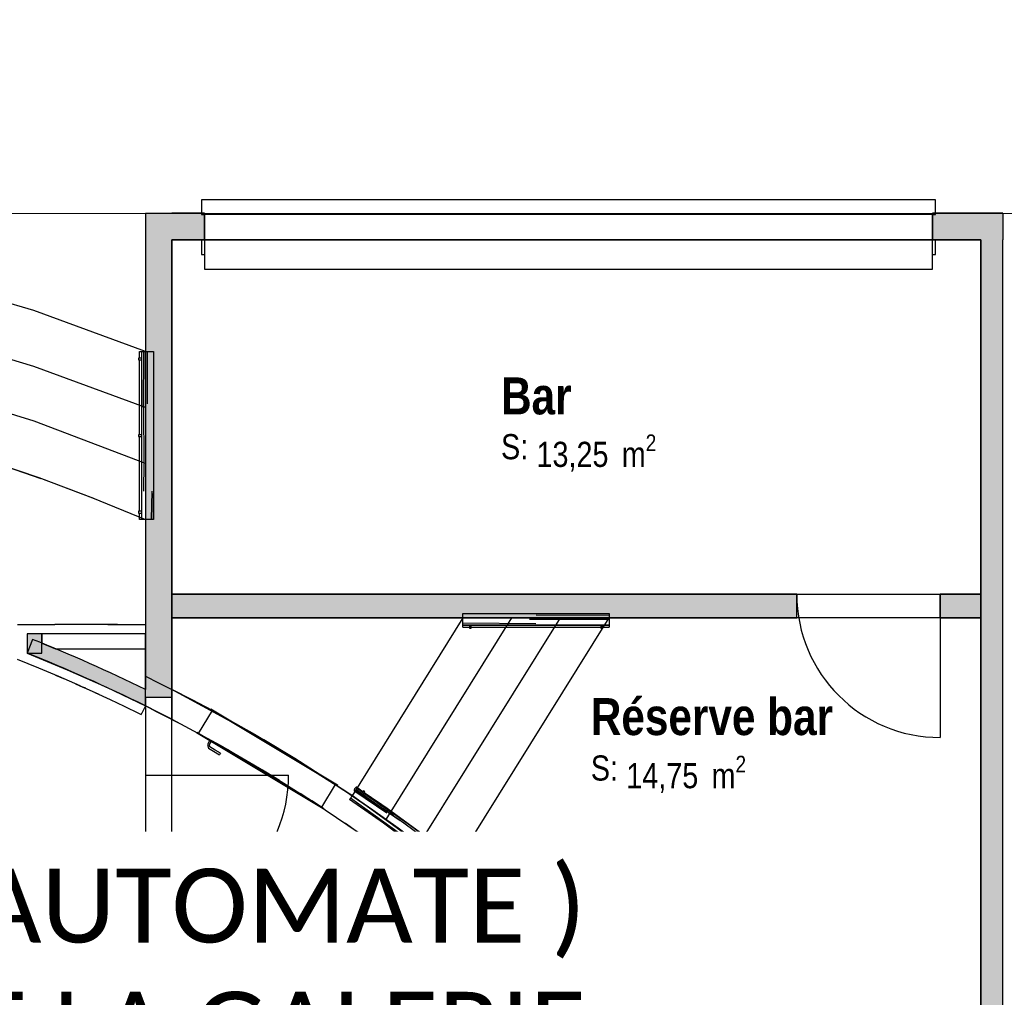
# Model space of a CAD drawing. Extents: x -24342 to 73038, y -9656 to 30949.
# Tile 31 of 170: x 2361 to 3028, y -2651 to -1989. Entities that reach past the tile are written whole.
import ezdxf
from ezdxf import colors
from ezdxf.entities.mleader import LeaderData, LeaderLine
from ezdxf.enums import TextEntityAlignment as Align
from ezdxf.math import Vec2, Vec3

# ---------------------------------------------------------------- set-up
doc = ezdxf.new("R2010")
doc.units = 0
doc.set_wipeout_variables(frame=1)
for name, pattern in [('21.0032_xref_rdc_02_pro$0$Points tirets', [670.277762, 352.777767, -176.388884, 0, -141.111112]), ('21.0032_xref_rdc_02_pro$0$Wipeout_Contour', [1000, 0, -1000]), ('ACAD_ISO12W100', [21, 12, -3, 0, -3, 0, -3])]:
    doc.linetypes.add(name, pattern=pattern)
for name, color, linetype in [('0_XREF', 250, 'Continuous'), ('21.0032_xref_rdc_02_pro$0$A-AREA-____-OTLN.Modèle IFC', 251, 'Continuous'), ('21.0032_xref_rdc_02_pro$0$A-DOOR-____-OTLN.Modèle IFC', 251, 'Continuous'), ('21.0032_xref_rdc_02_pro$0$A-FLOR-HRAL-OTLN.Modèle IFC', 251, 'Continuous'), ('21.0032_xref_rdc_02_pro$0$A-WALL-____-OTLN.Modèle IFC', 251, 'Continuous'), ('21.0032_xref_rdc_02_pro$0$Fenêtres ARCHICAD', 251, 'Continuous'), ('21.0032_xref_rdc_02_pro$0$Marques de Zone ARCHICAD', 251, 'Continuous'), ('21.0032_xref_rdc_02_pro$0$Portes ARCHICAD', 251, 'Continuous'), ('21.0032_xref_rdc_02_pro$0$S-STRS-____-OTLN.Modèle IFC', 251, 'Continuous'), ('2_INCENDIE', 30, 'Continuous')]:
    doc.layers.add(name, color=color, linetype=linetype)
doc.styles.add('21.0032_xref_rdc_02_pro$0$STYLE_GENERE_1', font='ARIALNB.TTF')
doc.styles.add('21.0032_xref_rdc_02_pro$0$STYLE_GENERE_2', font='ARIALN.TTF')
doc.styles.get("Standard").update_dxf_attribs({"font": 'calibri.ttf'})

# ---------------------------------------------------------------- blocks, each defined once
blk = doc.blocks.new('21.0032_xref_rdc_02_pro$0$Bar_BAR_24_1', base_point=(27377.5, -22580))
at = {"layer": '21.0032_xref_rdc_02_pro$0$Marques de Zone ARCHICAD', "insert": (27108, -22698.3), "char_height": 170, "attachment_point": 1, "style": '21.0032_xref_rdc_02_pro$0$STYLE_GENERE_2'}
blk.add_mtext('\\A1;\\pt0,100;13,25{\\H0.66x;\\S^  ;} m{\\H0.66x;\\S2^  ;}', dxfattribs=at)
at = {"layer": '21.0032_xref_rdc_02_pro$0$Marques de Zone ARCHICAD'}
for tag, height, style, p in [('DUMMY_849', 250, '21.0032_xref_rdc_02_pro$0$STYLE_GENERE_1', (27350.3, -22234.1)), ('ROOM_NAME', 250, '21.0032_xref_rdc_02_pro$0$STYLE_GENERE_1', (26868, -22312.3)), ('calculatedAreaCode', 170, '21.0032_xref_rdc_02_pro$0$STYLE_GENERE_2', (26868, -22696))]:
    blk.add_attdef(tag, text='', height=height, dxfattribs=dict(at, style=style)).set_placement(p, align=Align.TOP_LEFT)
blk = doc.blocks.new('21.0032_xref_rdc_02_pro$0$Réserve bar_BAR_25_1', base_point=(28301.7, -24755.4))
at = {"layer": '21.0032_xref_rdc_02_pro$0$Marques de Zone ARCHICAD', "insert": (27715.9, -24873.7), "char_height": 170, "attachment_point": 1, "style": '21.0032_xref_rdc_02_pro$0$STYLE_GENERE_2'}
blk.add_mtext('\\A1;\\pt0,100;14,75{\\H0.66x;\\S^  ;} m{\\H0.66x;\\S2^  ;}', dxfattribs=at)
at = {"layer": '21.0032_xref_rdc_02_pro$0$Marques de Zone ARCHICAD'}
for tag, height, style, p in [('DUMMY_849', 250, '21.0032_xref_rdc_02_pro$0$STYLE_GENERE_1', (29127.6, -24409.5)), ('ROOM_NAME', 250, '21.0032_xref_rdc_02_pro$0$STYLE_GENERE_1', (27475.9, -24483.4)), ('calculatedAreaCode', 170, '21.0032_xref_rdc_02_pro$0$STYLE_GENERE_2', (27475.9, -24871.4))]:
    blk.add_attdef(tag, text='', height=height, dxfattribs=dict(at, style=style)).set_placement(p, align=Align.TOP_LEFT)
blk = doc.blocks.new('21.0032_xref_rdc_02_pro$0$Percement_27_1')
at = {"linetype": '21.0032_xref_rdc_02_pro$0$Wipeout_Contour', "ltscale": 283154.208768}
blk.add_wipeout([(24460, -26500.1), (24640, -26500.1), (24640, -25975.1), (24640, -25005.1), (24640, -24480.1), (24460, -24480.1), (24460, -25005.1), (24460, -25975.1)], dxfattribs=at).dxf.layer = '21.0032_xref_rdc_02_pro$0$A-WALL-____-OTLN.Modèle IFC'
at = {"layer": '21.0032_xref_rdc_02_pro$0$A-WALL-____-OTLN.Modèle IFC', "linetype": '21.0032_xref_rdc_02_pro$0$Points tirets'}
blk.add_line((24260, -25490.1), (24840, -25490.1), dxfattribs=at)
at = {"layer": '21.0032_xref_rdc_02_pro$0$A-WALL-____-OTLN.Modèle IFC', "linetype": 'Continuous', "flags": 128}
for points in [[(24460, -24480.1), (24460, -25005.1)], [(24640, -24480.1), (24460, -24480.1)], [(24640, -25005.1), (24640, -24480.1)], [(24460, -25005.1), (24460, -25975.1)], [(24640, -25975.1), (24640, -25005.1)], [(24460, -25975.1), (24460, -26500.1)], [(24640, -26500.1), (24640, -25975.1)], [(24460, -26500.1), (24640, -26500.1)]]:
    blk.add_lwpolyline(points, dxfattribs=at)
blk = doc.blocks.new('21.0032_xref_rdc_02_pro$0$Mur_21_1', base_point=(23710, -24178.8))
at = {"layer": '21.0032_xref_rdc_02_pro$0$A-WALL-____-OTLN.Modèle IFC', "linetype": 'Continuous'}
blk.add_hatch(color=256, dxfattribs=at).paths.add_polyline_path([(23760, -24178.8), (23760, -24049.2), (23660, -24049.2), (23660, -24178.8)])
at = {"layer": '21.0032_xref_rdc_02_pro$0$A-WALL-____-OTLN.Modèle IFC', "linetype": 'Continuous', "flags": 128}
for points in [[(23760, -24049.2), (23660, -24049.2)], [(23660, -24049.2), (23660, -24178.8)], [(23760, -24178.8), (23760, -24049.2)], [(23660, -24178.8), (23760, -24178.8)]]:
    blk.add_lwpolyline(points, dxfattribs=at)
blk = doc.blocks.new('21.0032_xref_rdc_02_pro$0$Porte (Mur) 10[1]_1')
at = {"layer": '21.0032_xref_rdc_02_pro$0$Portes ARCHICAD', "linetype": 'Continuous'}
blk.add_line((24460, -25005.1), (25430, -25005.1), dxfattribs=at)
blk.add_arc((24460, -25005.1), 970, 270, 0, dxfattribs=at)
blk = doc.blocks.new('21.0032_xref_rdc_02_pro$0$Mur_22_1', base_point=(24550, -26500.1))
at = {"layer": '21.0032_xref_rdc_02_pro$0$A-WALL-____-OTLN.Modèle IFC', "linetype": 'Continuous'}
for points in [[(24460, -21200), (24640, -21380), (24640, -21200)], [(24460, -21380), (24640, -21380), (24460, -21200)], [(24460, -21380), (24460, -24480.1), (24640, -24480.1), (24640, -21380)]]:
    blk.add_hatch(color=256, dxfattribs=at).paths.add_polyline_path(points)
at = {"layer": '21.0032_xref_rdc_02_pro$0$A-WALL-____-OTLN.Modèle IFC', "linetype": 'Continuous', "flags": 128}
for points in [[(24460, -21200), (24640, -21200)], [(24460, -21200), (24460, -24424.4)], [(24640, -24480.1), (24640, -21380)]]:
    blk.add_lwpolyline(points, dxfattribs=at)
at = {"layer": '21.0032_xref_rdc_02_pro$0$Portes ARCHICAD', "linetype": 'Continuous'}
blk.add_blockref('21.0032_xref_rdc_02_pro$0$Porte (Mur) 10[1]_1', (0, 0), dxfattribs=at)
blk = doc.blocks.new('21.0032_xref_rdc_02_pro$0$Mur_23_1', base_point=(24550, -24524.9))
at = {"layer": '21.0032_xref_rdc_02_pro$0$A-WALL-____-OTLN.Modèle IFC', "linetype": 'Continuous'}
blk.add_hatch(color=256, dxfattribs=at).paths.add_polyline_path([(24460, -24424.4, 0.01872), (23697.1, -24085.9), (23660, -24178.8, -0.019828), (24460, -24535.8)])
at = {"layer": '21.0032_xref_rdc_02_pro$0$A-WALL-____-OTLN.Modèle IFC', "linetype": 'Continuous', "flags": 128}
blk.add_lwpolyline([(23697.1, -24085.9), (23660, -24178.8)], dxfattribs=at)
at = {"layer": '21.0032_xref_rdc_02_pro$0$A-WALL-____-OTLN.Modèle IFC', "linetype": 'Continuous'}
for radius, start in [(11150, 63.93045), (11050, 63.6765)]:
    blk.add_arc((19560, -34440), radius, start, 68.22018, dxfattribs=at)
blk = doc.blocks.new('21.0032_xref_rdc_02_pro$0$Mur_52_1', base_point=(24550, -21290))
at = {"layer": '21.0032_xref_rdc_02_pro$0$A-WALL-____-OTLN.Modèle IFC', "linetype": 'Continuous'}
blk.add_hatch(color=256, dxfattribs=at).paths.add_polyline_path([(24640, -21380), (24860, -21380), (24860, -21200), (24640, -21200)])
at = {"layer": '21.0032_xref_rdc_02_pro$0$A-WALL-____-OTLN.Modèle IFC', "linetype": 'Continuous', "flags": 128}
for points in [[(24860, -21200), (24640, -21200)], [(24860, -21380), (24860, -21200)], [(24640, -21380), (24860, -21380)]]:
    blk.add_lwpolyline(points, dxfattribs=at)
blk = doc.blocks.new('21.0032_xref_rdc_02_pro$0$Mur_53_1', base_point=(29790, -21290))
at = {"layer": '21.0032_xref_rdc_02_pro$0$A-WALL-____-OTLN.Modèle IFC', "linetype": 'Continuous'}
for points in [[(30115, -21200), (29790, -21200), (29790, -21380), (30115, -21380)], [(30115, -21380), (30265, -21380), (30265, -21200)], [(30115, -21200), (30115, -21380), (30265, -21200)]]:
    blk.add_hatch(color=256, dxfattribs=at).paths.add_polyline_path(points)
at = {"layer": '21.0032_xref_rdc_02_pro$0$A-WALL-____-OTLN.Modèle IFC', "linetype": 'Continuous', "flags": 128}
for points in [[(30265, -21200), (29790, -21200)], [(29790, -21380), (29790, -21200)], [(30265, -21200), (30265, -21380)], [(29790, -21380), (30115, -21380)]]:
    blk.add_lwpolyline(points, dxfattribs=at)
blk = doc.blocks.new('21.0032_xref_rdc_02_pro$0$Mur_54_1', base_point=(30190, -21290))
at = {"layer": '21.0032_xref_rdc_02_pro$0$A-WALL-____-OTLN.Modèle IFC', "linetype": 'Continuous'}
blk.add_hatch(color=256, dxfattribs=at).paths.add_polyline_path([(30265, -29050), (30265, -21380), (30115, -21380), (30115, -29050)])
at = {"layer": '21.0032_xref_rdc_02_pro$0$A-WALL-____-OTLN.Modèle IFC', "linetype": 'Continuous', "flags": 128}
for points in [[(30115, -21380), (30115, -29050)], [(30265, -29050), (30265, -21380)]]:
    blk.add_lwpolyline(points, dxfattribs=at)
blk = doc.blocks.new('21.0032_xref_rdc_02_pro$0$Fenêtre (Mur) 6[6]_1')
at = {"layer": '21.0032_xref_rdc_02_pro$0$Fenêtres ARCHICAD', "linetype": 'Continuous'}
for p, q in [((29810, -21110), (24840, -21110)), ((24840, -21110), (24840, -21210)), ((29810, -21210), (29810, -21110)), ((24840, -21210), (24860, -21210)), ((29790, -21210), (24860, -21210)), ((24860, -21210), (24860, -21380)), ((29790, -21210), (29810, -21210)), ((29790, -21210), (29790, -21380)), ((24860, -21380), (24840, -21380)), ((24840, -21380), (24840, -21480)), ((29790, -21380), (24860, -21380)), ((24860, -21380), (24860, -21580)), ((29810, -21380), (29790, -21380)), ((29790, -21580), (29790, -21380)), ((29810, -21480), (29810, -21380)), ((24840, -21480), (24860, -21480)), ((29790, -21480), (29810, -21480)), ((24860, -21580), (29790, -21580))]:
    blk.add_line(p, q, dxfattribs=at)
blk = doc.blocks.new('21.0032_xref_rdc_02_pro$0$Mur_55_1', base_point=(24860, -21295))
at = {"layer": '21.0032_xref_rdc_02_pro$0$A-WALL-____-OTLN.Modèle IFC', "linetype": 'Continuous'}
for p, q in [((29790, -21210), (24860, -21210)), ((24860, -21380), (29790, -21380))]:
    blk.add_line(p, q, dxfattribs=at)
at = {"layer": '21.0032_xref_rdc_02_pro$0$A-WALL-____-OTLN.Modèle IFC', "linetype": 'Continuous', "flags": 128}
for points in [[(24860, -21210), (24860, -21380)], [(29790, -21380), (29790, -21210)]]:
    blk.add_lwpolyline(points, dxfattribs=at)
at = {"layer": '21.0032_xref_rdc_02_pro$0$Fenêtres ARCHICAD', "linetype": 'Continuous'}
blk.add_blockref('21.0032_xref_rdc_02_pro$0$Fenêtre (Mur) 6[6]_1', (0, 0), dxfattribs=at)
blk = doc.blocks.new('21.0032_xref_rdc_02_pro$0$Porte (Mur) 10[11]_1')
at = {"layer": '21.0032_xref_rdc_02_pro$0$Portes ARCHICAD', "linetype": 'Continuous'}
blk.add_line((29840, -23780), (29840, -24750), dxfattribs=at)
blk.add_arc((29840, -23780), 970, 180, 270, dxfattribs=at)
blk = doc.blocks.new('21.0032_xref_rdc_02_pro$0$Mur_56_1', base_point=(24550, -23860))
at = {"layer": '21.0032_xref_rdc_02_pro$0$A-WALL-____-OTLN.Modèle IFC', "linetype": 'Continuous'}
for points in [[(24640, -23780), (24640, -23940), (28870, -23940), (28870, -23780)], [(29840, -23780), (29840, -23940), (30115, -23940), (30115, -23780)]]:
    blk.add_hatch(color=256, dxfattribs=at).paths.add_polyline_path(points)
for p, q in [((28870, -23940), (28870, -23780)), ((29840, -23940), (29840, -23780))]:
    blk.add_line(p, q, dxfattribs=at)
at = {"layer": '21.0032_xref_rdc_02_pro$0$A-WALL-____-OTLN.Modèle IFC', "linetype": 'Continuous', "flags": 128}
for points in [[(28870, -23780), (24640, -23780)], [(24640, -23780), (24640, -23940)], [(30115, -23780), (29840, -23780)], [(30115, -23940), (30115, -23780)], [(24640, -23940), (28870, -23940)], [(29840, -23940), (30115, -23940)]]:
    blk.add_lwpolyline(points, dxfattribs=at)
at = {"layer": '21.0032_xref_rdc_02_pro$0$Portes ARCHICAD', "linetype": 'Continuous'}
blk.add_blockref('21.0032_xref_rdc_02_pro$0$Porte (Mur) 10[11]_1', (0, 0), dxfattribs=at)
blk = doc.blocks.new('21.0032_xref_rdc_02_pro$0$Mur 3[17]_1', base_point=(27386.9, -29306.8))
at = {"layer": '21.0032_xref_rdc_02_pro$0$A-WALL-____-OTLN.Modèle IFC', "linetype": 'Continuous'}
for p, q in [((23855.2, -25966.4), (23241.6, -25682.4)), ((23336.4, -25722.8), (23855.2, -25966.4)), ((24447.1, -26293.4), (23855.2, -25966.4)), ((23855.2, -25966.4), (23959.5, -26020.1)), ((23959.5, -26020.1), (24447.1, -26293.4)), ((23964.5, -26022.7), (23962.2, -26021.6)), ((23962.2, -26021.6), (23962.2, -26021.6)), ((23983.5, -26033.6), (23964.5, -26022.7)), ((23964.5, -26022.7), (23969.2, -26025.2)), ((23969.2, -26025.2), (24003.7, -26044.9)), ((23488.2, -26098.7), (23787.2, -26246.2)), ((23837.7, -26273.4), (23680.6, -26193.6)), ((23737.2, -26222.3), (23778.7, -26243.5)), ((23762.3, -26235.1), (23778.7, -26243.5)), ((23778.7, -26243.5), (23853.8, -26282.2)), ((23787.2, -26246.2), (24080.7, -26404.4)), ((23853.8, -26282.2), (23858.7, -26284.7)), ((25014.2, -26661.7), (24447.1, -26293.4)), ((24447.1, -26293.4), (24559.4, -26361.9)), ((24133.9, -26435.5), (23980.1, -26350.1)), ((24038.7, -26382.7), (24076.3, -26403.6)), ((24559.4, -26361.9), (25014.2, -26661.7)), ((24563.5, -26364.4), (24561.6, -26363.3)), ((24561.6, -26363.3), (24561.6, -26363.3)), ((24577.4, -26373.8), (24563.5, -26364.4)), ((24567.4, -26366.8), (24563.5, -26364.4)), ((24567.4, -26366.8), (24593.7, -26384.5)), ((24062.3, -26395.8), (24076.3, -26403.6)), ((24076.3, -26403.6), (24150, -26445)), ((24080.7, -26404.4), (24368.3, -26573.1)), ((24150, -26445), (24152.8, -26446.6))]:
    blk.add_line(p, q, dxfattribs=at)
blk = doc.blocks.new('21.0032_xref_rdc_02_pro$0$Mur 4[21]_1', base_point=(29438.9, -29291.6))
at = {"layer": '21.0032_xref_rdc_02_pro$0$A-WALL-____-OTLN.Modèle IFC', "linetype": 'Continuous'}
for p, q in [((24460, -24535.8), (24460, -24335.4)), ((24460, -24335.4), (24550.2, -24379.6)), ((24550.2, -24379.6), (24640, -24424.7)), ((24640, -24424.7), (24640, -24626.9)), ((24951.4, -24595.2), (24640, -24424.7)), ((24777.3, -24495.5), (24640, -24424.7)), ((24640, -24424.7), (24913.6, -24568.2)), ((24913.6, -24568.2), (24777.3, -24495.5)), ((24640.5, -24627.2), (24460, -24535.8)), ((24540.4, -24577.3), (24460, -24535.8)), ((24550.2, -24581), (24460, -24535.8)), ((24527.3, -24570.3), (24460, -24535.8)), ((24594.6, -24604.7), (24527.3, -24570.3)), ((24620.9, -24618.7), (24540.4, -24577.3)), ((24640, -24626.9), (24550.2, -24581)), ((24875, -24547.6), (24891.2, -24556.1)), ((24891.2, -24556.1), (24898.6, -24560.2)), ((25195.6, -24726.5), (24913.6, -24568.2)), ((25262.8, -24765.7), (24951.4, -24595.2)), ((24677.9, -24647.4), (24594.6, -24604.7)), ((24701.3, -24660.2), (24620.9, -24618.7)), ((24640, -24626.9), (24966.5, -24802.9)), ((24640.3, -24627.1), (24640, -24626.9)), ((24709, -24664.1), (24701.3, -24660.2)), ((24976.6, -24603.6), (25015.1, -24625)), ((25015.1, -24625), (25139, -24693.8)), ((25139, -24693.8), (25169.5, -24711.8)), ((25195.6, -24726.5), (25262.8, -24765.7)), ((24939.9, -24789.8), (24876.4, -24754.4)), ((24902.9, -24768.7), (25025.9, -24837.6)), ((25018.9, -24833.8), (24939.9, -24789.8)), ((25562.8, -24955.6), (25262.8, -24765.7)), ((25473, -24892.8), (25262.8, -24765.7)), ((24966.5, -24802.9), (25286.8, -24989.8)), ((25030.5, -24840.3), (25018.9, -24833.8)), ((25332, -24807.5), (25383.2, -24837.7)), ((25383.2, -24837.7), (25422.5, -24862.3)), ((25745.5, -25067), (25473, -24892.8)), ((25253, -24971.2), (25194.9, -24936.2)), ((25210.9, -24945.6), (25328.6, -25016.1)), ((25368.6, -25041.2), (25253, -24971.2)), ((25286.8, -24989.8), (25600.7, -25187.3)), ((25536.1, -24933.1), (25563.6, -24950.3)), ((25862.8, -25145.5), (25562.8, -24955.6)), ((25563.6, -24950.3), (25623.7, -24987.8)), ((25623.7, -24987.8), (25692, -25032.8)), ((25344.8, -25026.3), (25321.7, -25012)), ((25560.1, -25162.7), (25507.2, -25128.5)), ((25745.5, -25067), (25862.8, -25145.5)), ((25745.5, -25067), (25803, -25105.2)), ((25803, -25105.2), (25860.3, -25143.8)), ((25520.7, -25137), (25624.4, -25203.3)), ((25636.1, -25211.9), (25560.1, -25162.7)), ((25638.9, -25213.6), (25587.5, -25179.7)), ((25600.7, -25187.3), (25907.8, -25395.3)), ((25860.7, -25144.1), (25860.3, -25143.8)), ((25862.8, -25145.5), (25860.3, -25143.8)), ((26437.6, -25562.4), (25862.8, -25145.5)), ((25665.2, -25231), (25636.1, -25211.9)), ((25662.4, -25229), (25638.9, -25213.6)), ((25815.1, -25332.5), (25813, -25331)), ((26207.8, -25613.4), (25814.1, -25331.8)), ((25907.8, -25395.3), (26207.8, -25613.4)), ((26252.6, -25648.3), (26151.8, -25573.3)), ((26984.9, -26014.8), (26437.6, -25562.4)), ((26207.8, -25613.4), (26500.3, -25841.4)), ((26540.6, -25875.1), (26403.7, -25766.1)), ((26500.3, -25841.4), (26784.9, -26079.2)), ((26820.8, -26111.3), (26688, -25998.2)), ((27749.5, -26755.9), (26984.9, -26014.8)), ((26784.9, -26079.2), (27061.4, -26326.4)), ((27093.1, -26356.6), (26964.5, -26239.7)), ((27061.4, -26326.4), (27329.5, -26582.7)), ((27357.1, -26610.9), (27233, -26490.4)), ((27329.5, -26582.7), (27588.8, -26847.8)), ((27612.5, -26873.7), (27493.1, -26750)), ((28218.7, -27288.8), (27749.5, -26755.9)), ((27588.8, -26847.8), (27839.1, -27121.5)), ((27859, -27144.9), (27744.7, -27018.3)), ((27839.1, -27121.5), (28080, -27403.5)), ((28096.4, -27424.1), (27987.5, -27295.2)), ((28653.3, -27850.3), (28218.7, -27288.8)), ((28080, -27403.5), (28311.3, -27693.4)), ((28324.4, -27711), (28221.3, -27580.6)), ((28311.3, -27693.4), (28532.8, -27990.9)), ((29051.6, -28438.2), (28653.3, -27850.3)), ((28542.8, -28005.3), (28446.2, -27874.5)), ((28532.8, -27990.9), (28744.2, -28295.6)), ((28751.3, -28306.7), (28662.3, -28177.6)), ((28744.2, -28295.6), (28945.2, -28607.3)), ((29411.9, -29050), (29051.6, -28438.2)), ((28949.7, -28614.8), (28870.6, -28491.6)), ((28945.2, -28607.3), (29135.7, -28925.5)), ((29137.8, -28929.4), (29075.2, -28824.6)), ((29135.7, -28925.5), (29315.3, -29250)), ((29460.5, -29139.8), (29411.9, -29050)), ((29508.3, -29230), (29460.5, -29139.8)), ((29315.3, -29250), (29518.8, -29250)), ((29513.5, -29240), (29508.3, -29230)), ((29518.8, -29250), (29513.5, -29240))]:
    blk.add_line(p, q, dxfattribs=at)
blk = doc.blocks.new('21.0032_xref_rdc_02_pro$0$Elément Modèle 4[22]_1', base_point=(24821, -24722.6))
at = {"layer": '21.0032_xref_rdc_02_pro$0$A-DOOR-____-OTLN.Modèle IFC', "linetype": 'Continuous'}
for p, q in [((24821, -24722.6), (24913.6, -24568.2)), ((24900.7, -24560.5), (24903.3, -24556.2)), ((25758.3, -25074.7), (24900.7, -24560.5)), ((24903.3, -24556.2), (25760.9, -25070.4)), ((24805.6, -24719.2), (24808.1, -24714.9)), ((25663.2, -25233.4), (24805.6, -24719.2)), ((24808.1, -24714.9), (25665.8, -25229.1)), ((24894.8, -24772.6), (24880.5, -24796.4)), ((24893.4, -24798.3), (24905, -24778.8)), ((24880.5, -24796.4), (24886.8, -24821.6)), ((24886.8, -24821.6), (24921.1, -24842.1)), ((24897.3, -24813.8), (24893.4, -24798.3)), ((24932.7, -24835.1), (24897.3, -24813.8)), ((24921.1, -24842.1), (24962, -24866.6)), ((24968.2, -24856.3), (24932.7, -24835.1)), ((24966.1, -24859.7), (24964.1, -24863.2)), ((24968.2, -24856.3), (24966.1, -24859.7)), ((24964.1, -24863.2), (24962, -24866.6)), ((25745.5, -25067), (25652.9, -25221.4)), ((25760.9, -25070.4), (25758.3, -25074.7)), ((25665.8, -25229.1), (25663.2, -25233.4))]:
    blk.add_line(p, q, dxfattribs=at)
blk = doc.blocks.new('21.0032_xref_rdc_02_pro$0$Mur 5[23]_1', base_point=(23760, -24099.2))
at = {"layer": '21.0032_xref_rdc_02_pro$0$A-WALL-____-OTLN.Modèle IFC', "linetype": 'Continuous'}
for p, q in [((24460, -24049.2), (23760, -24049.2)), ((23760, -24049.2), (23760, -24111.3)), ((24460, -24149.2), (24460, -24049.2)), ((23760, -24111.3), (23852.1, -24149.2)), ((23852.1, -24149.2), (24460, -24149.2))]:
    blk.add_line(p, q, dxfattribs=at)
blk = doc.blocks.new('21.0032_xref_rdc_02_pro$0$Elément Modèle 35[584]_1', base_point=(14658.4, -23275.8))
at = {"layer": '21.0032_xref_rdc_02_pro$0$S-STRS-____-OTLN.Modèle IFC', "linetype": 'Continuous'}
for p, q in [((23706, -21860.2), (22936.5, -21629.4)), ((24460, -22137.7), (23706, -21860.2)), ((23706, -22238.4), (22936.5, -22007.6)), ((24460, -22515.9), (24460, -22137.7)), ((24460, -22515.9), (23706, -22238.4)), ((23707.8, -22608.5), (22939.1, -22370.9)), ((24460, -22515.9), (24460, -22894.2)), ((24460, -22894.2), (23707.8, -22608.5)), ((23372.2, -22865.5), (23739, -22990.4)), ((23372.2, -22865.5), (23752.8, -22995.6)), ((24460, -22894.2), (24460, -23274.2)), ((23739, -22990.4), (24101.7, -23126.7)), ((23739, -22990.4), (24108.5, -23129.5)), ((24101.7, -23126.7), (24460, -23274.2))]:
    blk.add_line(p, q, dxfattribs=at)
blk = doc.blocks.new('21.0032_xref_rdc_02_pro$0$Barrière 16[586]_1', base_point=(24414.6, -23274.2))
at = {"layer": '21.0032_xref_rdc_02_pro$0$A-FLOR-HRAL-OTLN.Modèle IFC', "linetype": 'Continuous'}
for p, q in [((24435.2, -22181.7), (24414.6, -22181.7)), ((24414.6, -22181.7), (24414.6, -22193.7)), ((24414.6, -22193.7), (24435.2, -22193.7)), ((24421.6, -22137.7), (24424.9, -22137.7)), ((24421.6, -22181.7), (24421.6, -22137.7)), ((24421.6, -22700), (24421.6, -22193.7)), ((24424.9, -22137.7), (24428.1, -22137.7)), ((24428.1, -22137.7), (24431.4, -22137.7)), ((24431.4, -22137.7), (24434.6, -22137.7)), ((24434.6, -22137.7), (24435.2, -22137.7)), ((24434.6, -22137.7), (24434.6, -22181.7)), ((24434.6, -22193.7), (24434.6, -22700)), ((24435.2, -22137.7), (24438.6, -22137.7)), ((24435.2, -22494.7), (24435.2, -22137.7)), ((24438.6, -22137.7), (24442, -22137.7)), ((24442, -22137.7), (24446.1, -22137.7)), ((24446.1, -22137.7), (24450.3, -22137.7)), ((24446.9, -22514.7), (24450.3, -22137.7)), ((24450.3, -22137.7), (24462.7, -22137.7)), ((24462.7, -22137.7), (24467.7, -22137.7)), ((24467.7, -22137.7), (24475.2, -22137.7)), ((24475.2, -22137.7), (24482.3, -22137.7)), ((24475.2, -22490.9), (24475.2, -22137.7)), ((24482.3, -22137.7), (24490.8, -22137.7)), ((24490.8, -22137.7), (24498.7, -22137.7)), ((24498.7, -22137.7), (24506.5, -22137.7)), ((24506.5, -22137.7), (24510.8, -22137.7)), ((24510.8, -22137.7), (24512.6, -22137.7)), ((24512.6, -22137.7), (24515.2, -22137.7)), ((24515.2, -22137.7), (24515.2, -22496.1)), ((24435.2, -22496.1), (24435.2, -22494.7)), ((24435.2, -22894.2), (24435.2, -22496.1)), ((24446.9, -22514.7), (24450.3, -22890.2)), ((24515.2, -22496.1), (24515.2, -22534.5)), ((24515.2, -22534.5), (24515.2, -22894.2)), ((24435.2, -22700), (24414.6, -22700)), ((24414.6, -22700), (24414.6, -22712)), ((24414.6, -22712), (24435.2, -22712)), ((24421.6, -22895.5), (24421.6, -22712)), ((24434.6, -22712), (24434.6, -22894.2)), ((24421.6, -23218.2), (24421.6, -22895.5)), ((24434.6, -22894.2), (24434.6, -23218.2)), ((24435.2, -23039.4), (24435.2, -22894.2)), ((24450.3, -22890.2), (24446.8, -23082.7)), ((24515.2, -22894.2), (24515.2, -23039.4)), ((24435.2, -23129.9), (24435.2, -23039.4)), ((24515.2, -23039.4), (24515.2, -23128)), ((24503.5, -23082.3), (24500.1, -23274.2)), ((24515.2, -23274.2), (24514.6, -23098.9)), ((24515.2, -23128), (24515.2, -23274.2)), ((24435.2, -23274.2), (24435.2, -23129.9)), ((24435.2, -23218.2), (24414.6, -23218.2)), ((24414.6, -23218.2), (24414.6, -23230.2)), ((24414.6, -23230.2), (24435.2, -23230.2)), ((24421.6, -23274.2), (24421.6, -23230.2)), ((24434.6, -23230.2), (24434.6, -23274.2)), ((24424.9, -23274.2), (24421.6, -23274.2)), ((24428.1, -23274.2), (24424.9, -23274.2)), ((24431.4, -23274.2), (24428.1, -23274.2)), ((24434.6, -23274.2), (24431.4, -23274.2)), ((24435.2, -23274.2), (24434.6, -23274.2)), ((24439.6, -23274.2), (24435.2, -23274.2)), ((24443.9, -23274.2), (24439.6, -23274.2)), ((24451.8, -23274.2), (24443.9, -23274.2)), ((24459.6, -23274.2), (24451.8, -23274.2)), ((24467.4, -23274.2), (24459.6, -23274.2)), ((24475.2, -23274.2), (24467.4, -23274.2)), ((24487.7, -23274.2), (24475.2, -23274.2)), ((24500.1, -23274.2), (24487.7, -23274.2)), ((24503.9, -23274.2), (24500.1, -23274.2)), ((24507.7, -23274.2), (24503.9, -23274.2)), ((24511.4, -23274.2), (24507.7, -23274.2)), ((24515.2, -23274.2), (24511.4, -23274.2))]:
    blk.add_line(p, q, dxfattribs=at)
blk = doc.blocks.new('21.0032_xref_rdc_02_pro$0$Elément Modèle 37[588]_1', base_point=(25858.7, -25643.9))
at = {"layer": '21.0032_xref_rdc_02_pro$0$S-STRS-____-OTLN.Modèle IFC', "linetype": 'Continuous'}
for p, q in [((26610.2, -23940), (25860.3, -25143.8)), ((26090.4, -25304), (26940, -23940)), ((26316.8, -25470.2), (27269.9, -23940)), ((26539.5, -25642.3), (27599.8, -23940)), ((26610.2, -23940), (26940, -23940)), ((26940, -23940), (27269.9, -23940)), ((27599.8, -23940), (27269.9, -23940)), ((25860.3, -25143.8), (25975.9, -25223.2)), ((25975.9, -25223.2), (26090.4, -25304)), ((26090.4, -25304), (26204.2, -25386.4)), ((26204.2, -25386.4), (26316.8, -25470.2)), ((26316.8, -25470.2), (26428.7, -25555.5)), ((26447.3, -25570.1), (26391.5, -25527.1)), ((26428.7, -25555.5), (26539.5, -25642.3))]:
    blk.add_line(p, q, dxfattribs=at)
blk = doc.blocks.new('21.0032_xref_rdc_02_pro$0$Barrière 17[589]_1', base_point=(26610.2, -24010))
at = {"layer": '21.0032_xref_rdc_02_pro$0$A-FLOR-HRAL-OTLN.Modèle IFC', "linetype": 'Continuous'}
for p, q in [((26610.2, -23913.8), (26610.2, -23909.4)), ((26610.2, -23909.4), (27061.6, -23909.4)), ((26610.2, -23918.1), (26610.2, -23913.8)), ((26610.2, -23925.9), (26610.2, -23918.1)), ((26610.2, -23933.8), (26610.2, -23925.9)), ((27061.6, -23909.4), (27148.3, -23909.4)), ((27599.8, -23924.5), (27106.1, -23921.1)), ((27148.3, -23909.4), (27599.8, -23909.4)), ((27599.8, -23909.4), (27599.8, -23913.2)), ((27599.8, -23913.2), (27599.8, -23916.9)), ((27599.8, -23916.9), (27599.8, -23920.7)), ((27599.8, -23920.7), (27599.8, -23924.5)), ((27599.8, -23924.5), (27599.8, -23936.9)), ((26610.2, -23941.6), (26610.2, -23933.8)), ((26610.2, -23949.4), (26610.2, -23941.6)), ((26610.2, -23961.9), (26610.2, -23949.4)), ((26610.2, -23974.3), (26610.2, -23961.9)), ((26610.2, -23978.1), (26610.2, -23974.3)), ((26610.2, -23974.3), (27104.5, -23977.7)), ((26610.2, -23981.9), (26610.2, -23978.1)), ((26610.2, -23985.6), (26610.2, -23981.9)), ((26610.2, -23989.4), (26610.2, -23985.6)), ((26610.2, -23989.4), (27058.5, -23988.7)), ((26610.2, -23990), (26610.2, -23989.4)), ((27061.6, -23989.4), (26610.2, -23989.4)), ((26610.2, -23992.2), (26610.2, -23990)), ((26610.2, -23990), (26654.2, -23990)), ((26610.2, -23994.3), (26610.2, -23992.2)), ((26610.2, -23996.5), (26610.2, -23994.3)), ((26654.2, -23989.4), (26654.2, -24010)), ((26666.2, -24010), (26666.2, -23989.4)), ((26666.2, -23990), (27543.8, -23990)), ((27061.6, -23949.4), (27148.3, -23949.4)), ((27148.3, -23989.4), (27061.6, -23989.4)), ((27148.3, -23949.4), (27599.8, -23949.4)), ((27599.8, -23989.4), (27148.3, -23989.4)), ((27543.8, -23989.4), (27543.8, -24010)), ((27555.8, -24010), (27555.8, -23989.4)), ((27555.8, -23990), (27599.8, -23990)), ((27599.8, -23936.9), (27599.8, -23942.9)), ((27599.8, -23942.9), (27599.8, -23949.4)), ((27599.8, -23949.4), (27599.8, -23957.2)), ((27599.8, -23957.2), (27599.8, -23965)), ((27599.8, -23965), (27599.8, -23972.8)), ((27599.8, -23972.8), (27599.8, -23980.7)), ((27599.8, -23980.7), (27599.8, -23985)), ((27599.8, -23985), (27599.8, -23987.1)), ((27599.8, -23987.1), (27599.8, -23989.4)), ((27599.8, -23989.4), (27599.8, -23990)), ((27599.8, -23990), (27599.8, -23992.2)), ((27599.8, -23992.2), (27599.8, -23994.3)), ((27599.8, -23994.3), (27599.8, -23996.5)), ((26610.2, -23998.7), (26610.2, -23996.5)), ((26610.2, -24003), (26610.2, -23998.7)), ((26610.2, -24003), (26654.2, -24003)), ((26654.2, -24010), (26666.2, -24010)), ((26666.2, -24003), (27543.8, -24003)), ((27543.8, -24010), (27555.8, -24010)), ((27555.8, -24003), (27599.8, -24003)), ((27599.8, -23996.5), (27599.8, -23999.7)), ((27599.8, -23999.7), (27599.8, -24003))]:
    blk.add_line(p, q, dxfattribs=at)
blk = doc.blocks.new('21.0032_xref_rdc_02_pro$0$Barrière 18[590]_1', base_point=(25841.6, -25667.9))
at = {"layer": '21.0032_xref_rdc_02_pro$0$A-FLOR-HRAL-OTLN.Modèle IFC', "linetype": 'Continuous'}
for p, q in [((25872.2, -25126.3), (25865.6, -25136.1)), ((25878.8, -25116.6), (25872.2, -25126.3)), ((25875.3, -25100.9), (25873.4, -25105.1)), ((25873.4, -25105.1), (25873.7, -25106.6)), ((25873.7, -25106.6), (25874, -25108.2)), ((25874, -25108.2), (25874.3, -25109.5)), ((25874.3, -25109.5), (25874.7, -25111.3)), ((25874.7, -25111.3), (25876.4, -25111)), ((25874.7, -25111.3), (25879.9, -25115)), ((25876.5, -25098.1), (25875.3, -25100.9)), ((25876.4, -25111), (25878.2, -25110.6)), ((25877.8, -25095.3), (25876.5, -25098.1)), ((25879.9, -25093), (25877.8, -25095.3)), ((25878.2, -25110.6), (25880.9, -25110.2)), ((25881.1, -25113.2), (25878.8, -25116.6)), ((26094.2, -25261.8), (25878.8, -25116.6)), ((25882.1, -25090.8), (25879.9, -25093)), ((25880.9, -25110.2), (25882.8, -25108.2)), ((25882.4, -25111.2), (25880.9, -25110.2)), ((25883.4, -25109.8), (25881.1, -25113.2)), ((25885.3, -25087.5), (25882.1, -25090.8)), ((25882.8, -25108.2), (25884.6, -25106.3)), ((25885.7, -25106.4), (25883.4, -25109.8)), ((25884.6, -25106.3), (25886.2, -25104.7)), ((25887.9, -25087.1), (25885.3, -25087.5)), ((25888, -25103), (25885.7, -25106.4)), ((26185.5, -25312.5), (25885.7, -25106.4)), ((25885.7, -25106.4), (26106.8, -25258.6)), ((25886.2, -25104.7), (25888.4, -25102.4)), ((25889.7, -25086.7), (25887.9, -25087.1)), ((25888, -25103), (26072.7, -25234.9)), ((25888.4, -25102.4), (25889.6, -25099.6)), ((25888.4, -25102.4), (25924.2, -25128)), ((25889.6, -25099.6), (25890.9, -25096.8)), ((25891.5, -25086.4), (25889.7, -25086.7)), ((25890.9, -25096.8), (25892.8, -25092.6)), ((25891.9, -25088.2), (25891.5, -25086.4)), ((25891.5, -25086.4), (25932.6, -25115.8)), ((25892.1, -25089.5), (25891.9, -25088.2)), ((25891.9, -25088.2), (25932.3, -25116.1)), ((25892.5, -25091.1), (25892.1, -25089.5)), ((25892.8, -25092.6), (25892.5, -25091.1)), ((25931.4, -25117.5), (25892.5, -25091.1)), ((25892.5, -25091.1), (25931, -25118.1)), ((25892.8, -25092.6), (25930.3, -25119.1)), ((25936.1, -25110.7), (25923.8, -25128.5)), ((25933.6, -25135.5), (25946, -25117.5)), ((25946, -25117.5), (25936.1, -25110.7)), ((25940.1, -25126.1), (26142.8, -25269.4)), ((25940.8, -25125), (26239.2, -25334.9)), ((26097.7, -25230.3), (25941.3, -25124.2)), ((25942.2, -25122.9), (26097.7, -25230.3)), ((25942.4, -25122.7), (25954.7, -25131.6)), ((25946.8, -25125.9), (26051.3, -25197.6)), ((25844.9, -25166.6), (25843.2, -25169.2)), ((26073.1, -25329.2), (25843.2, -25169.2)), ((25846.6, -25164), (25844.9, -25166.6)), ((25848.7, -25161), (25846.6, -25164)), ((25852.7, -25155.1), (25848.7, -25161)), ((26188.4, -25404.5), (25848.7, -25161)), ((25856.7, -25149.2), (25852.7, -25155.1)), ((25861.1, -25142.7), (25856.7, -25149.2)), ((25865.6, -25136.1), (25861.1, -25142.7)), ((25934, -25135), (26032.5, -25205.4)), ((26008.4, -25189), (26046.1, -25214.7)), ((26046.1, -25214.7), (26106.1, -25257.9)), ((26051.3, -25197.6), (26072, -25212.5)), ((26239.2, -25334.9), (26097.7, -25230.3)), ((26097.7, -25230.3), (26314.5, -25388.2)), ((26106.8, -25258.6), (26185.5, -25312.5)), ((26168.5, -25281.8), (26246.5, -25337.8)), ((26347, -25431), (26185.5, -25312.5)), ((26296.8, -25497.7), (26073.1, -25329.2)), ((26086.1, -25335.7), (26310, -25499.5)), ((26314.5, -25388.2), (26239.2, -25334.9)), ((26346.5, -25417.3), (26239.2, -25334.9)), ((26246.5, -25337.8), (26351.3, -25414.7)), ((26351.3, -25414.7), (26314.5, -25388.2)), ((26564, -25611.3), (26314.2, -25426.1)), ((26346.5, -25417.3), (26532.8, -25560.6)), ((26347, -25431), (26570.2, -25603.6)), ((26347.4, -25430.6), (26526.3, -25568.9)), ((26351.3, -25414.7), (26535.6, -25557)), ((26300.9, -25500.8), (26296.8, -25497.7)), ((26520.5, -25666.3), (26300.9, -25500.8)), ((26322.9, -25463), (26545.3, -25634.9)), ((26333.3, -25505), (26530.7, -25653.4)), ((26539, -25552.7), (26525.9, -25569.3)), ((26535.4, -25576.7), (26548.4, -25560.1)), ((26535.7, -25576.2), (26570.6, -25603.1)), ((26548.4, -25560.1), (26539, -25552.7)), ((26542.3, -25567.9), (26575.7, -25593.6)), ((26545.1, -25564.4), (26574.9, -25587.4)), ((26575.7, -25593.6), (26573.5, -25597.7)), ((26574.9, -25587.4), (26575.1, -25589.2)), ((26575.1, -25589.2), (26575.3, -25591)), ((26575.3, -25591), (26575.7, -25593.6)), ((26523, -25663), (26525.6, -25659.8)), ((26525.6, -25659.8), (26528.1, -25656.6)), ((26528.1, -25656.6), (26530.7, -25653.4)), ((26530.7, -25653.4), (26535.4, -25647.5)), ((26535.4, -25647.5), (26540.1, -25641.5)), ((26540.1, -25641.5), (26545.3, -25634.9)), ((26545.3, -25634.9), (26550.3, -25628.7)), ((26550.3, -25628.7), (26555.2, -25622.5)), ((26555.2, -25622.5), (26559.6, -25616.9)), ((26559.6, -25616.9), (26564, -25611.3)), ((26564, -25611.3), (26566.3, -25608.4)), ((26566.3, -25608.4), (26568.3, -25606)), ((26568.3, -25606), (26570.2, -25603.6)), ((26570.6, -25603.1), (26570.1, -25603.5)), ((26572, -25600.4), (26570.6, -25603.1)), ((26573.5, -25597.7), (26572, -25600.4)), ((26520.5, -25666.3), (26523, -25663))]:
    blk.add_line(p, q, dxfattribs=at)
blk = doc.blocks.new('21.0032_xref_rdc_02_pro$0$Mur 11[591]_1', base_point=(12450.2, -25905.4))
at = {"layer": '21.0032_xref_rdc_02_pro$0$A-WALL-____-OTLN.Modèle IFC', "linetype": 'Continuous'}
for p, q in [((23595.3, -23984.5), (23848.3, -23984.7)), ((24027.7, -23984.6), (23848.3, -23984.7)), ((24207.1, -23984.7), (24027.7, -23984.6)), ((24270.6, -23984.7), (24027.9, -23984.7)), ((24207.1, -23984.7), (24460, -23984.5)), ((24460, -23984.5), (24460, -23985)), ((24460, -23985), (24460, -23986.5)), ((24460, -23986.5), (24460, -23988.8)), ((24460, -23988.8), (24460, -23991.9)), ((24460, -23991.9), (24460, -23995.4)), ((24460, -23995.4), (24460, -23999.2)), ((24460, -24049.2), (23660, -24049.2)), ((23660, -24049.2), (23660, -24178.8)), ((24460, -23999.2), (24460, -24049.2)), ((24460, -24535.8), (24460, -24049.2)), ((23660, -24178.8), (23794.9, -24234.8)), ((23739.9, -24281), (23595.6, -24222.5)), ((23794.9, -24234.8), (23929.8, -24290.7)), ((23873.3, -24336.7), (23739.9, -24281)), ((23852.6, -24328.1), (23905.1, -24350.6)), ((23929.8, -24290.7), (24063.1, -24350.3)), ((24018.8, -24400.1), (23873.3, -24336.7)), ((23988.3, -24386.9), (24036.7, -24408.2)), ((24063.1, -24350.3), (24196.5, -24409.8)), ((24018.8, -24400.1), (24144.7, -24457)), ((24056.1, -24417), (24036.7, -24408.2)), ((24118.5, -24445.1), (24222.4, -24493.1)), ((24196.5, -24409.8), (24356.5, -24486.3)), ((24222.4, -24493.1), (24317.2, -24538.1)), ((24356.5, -24486.3), (24460, -24535.8)), ((24302.7, -24531.1), (24431.3, -24593.8)), ((24431.5, -24593.4), (24431.3, -24593.8)), ((24432.2, -24592), (24431.5, -24593.4)), ((24433.2, -24590), (24432.2, -24592)), ((24434.6, -24587.2), (24433.2, -24590)), ((24436.1, -24584.1), (24434.6, -24587.2)), ((24437.8, -24580.6), (24436.1, -24584.1)), ((24460, -24535.8), (24437.8, -24580.6))]:
    blk.add_line(p, q, dxfattribs=at)
blk = doc.blocks.new('21.0032_xref_rdc_02_pro')
at = {"layer": '21.0032_xref_rdc_02_pro$0$A-AREA-____-OTLN.Modèle IFC', "linetype": 'Continuous', "flags": 128}
blk.add_lwpolyline([(6560.07, -1366.33, -0.157957), (6506.5, -1249), (6331.27, -1249, -0.214878), (6262.95, -1381.09), (6262.95, -1961.45), (1456.57, -1961.45), (1456.57, -1381.1, -0.215084), (1388.23, -1249), (1227.62, -1249, -0.214969), (1159.45, -1381.05), (1158.27, -1961.45), (647.45, -1961.45), (647.45, -2120.4), (3390, -2120), (3390, -2524), (3610, -2529.1), (3610, -2460), (4101.5, -2460), (4101.53, -2529.1), (4390, -2528.96), (4390, -2120), (8761.09, -2120)], format="xyb", dxfattribs=at)
blk.add_lwpolyline([(2464, -2378), (3011.5, -2378), (3011.5, -2138), (2464, -2138)], close=True, dxfattribs=at)
for points in [[(2464, -2442.47, -0.151333), (2941.19, -2905), (3011.5, -2905), (3011.5, -2394), (2464, -2394), (2464, -2409.92)], [(2753.65, -2928), (2720.09, -2928, 0.243428), (1976, -2522.22, -0.999999), (1936, -2522.22, 0.018837), (1866.68, -2526.34, 0.045559), (1701.96, -2557.69, 0.328606), (1034.22, -3424, -0.414214), (1054.22, -3444, -0.414214), (1034.22, -3464, 0.401562), (1936, -4365.78, -0.999999), (1976, -4365.78, 0.027214), (2076, -4358.16), (2076, -4527.37, 0.38226), (3046, -3444), (3046, -3171), (2983.5, -3171), (2983.5, -3133), (3011.5, -3133), (3011.5, -2943), (2940.9, -2943, 0.047883), (2827.62, -2764.8), (2705.57, -2860.35, -0.021851)]]:
    blk.add_lwpolyline(points, format="xyb", close=True, dxfattribs=at)
at = {"layer": '21.0032_xref_rdc_02_pro$0$A-AREA-____-OTLN.Modèle IFC', "linetype": 'Continuous', "xscale": 0.1, "yscale": 0.1, "zscale": 0.1}
for name, p, values in [('21.0032_xref_rdc_02_pro$0$Bar_BAR_24_1', (2737.75, -2258), {'ROOM_NAME': 'Bar', 'calculatedAreaCode': 'S: '}), ('21.0032_xref_rdc_02_pro$0$Réserve bar_BAR_25_1', (2830.17, -2475.54), {'ROOM_NAME': 'Réserve bar', 'calculatedAreaCode': 'S: '})]:
    blk.add_blockref(name, p, dxfattribs=at).add_auto_attribs(values)
at = {"layer": '21.0032_xref_rdc_02_pro$0$A-FLOR-HRAL-OTLN.Modèle IFC', "linetype": 'Continuous', "xscale": 0.1, "yscale": 0.1, "zscale": 0.1}
for name, p in [('21.0032_xref_rdc_02_pro$0$Barrière 16[586]_1', (2441.46, -2327.42)), ('21.0032_xref_rdc_02_pro$0$Barrière 17[589]_1', (2661.02, -2401)), ('21.0032_xref_rdc_02_pro$0$Barrière 18[590]_1', (2584.16, -2566.79))]:
    blk.add_blockref(name, p, dxfattribs=at)
at = {"layer": '21.0032_xref_rdc_02_pro$0$A-WALL-____-OTLN.Modèle IFC', "xscale": 0.1, "yscale": 0.1, "zscale": 0.1}
for name, p in [('21.0032_xref_rdc_02_pro$0$Mur_55_1', (2486, -2129.5)), ('21.0032_xref_rdc_02_pro$0$Mur_52_1', (2455, -2129)), ('21.0032_xref_rdc_02_pro$0$Mur_53_1', (2979, -2129)), ('21.0032_xref_rdc_02_pro$0$Mur_54_1', (3019, -2129)), ('21.0032_xref_rdc_02_pro$0$Mur_21_1', (2371, -2417.88))]:
    blk.add_blockref(name, p, dxfattribs=at)
at = {"layer": '21.0032_xref_rdc_02_pro$0$A-WALL-____-OTLN.Modèle IFC', "linetype": 'Continuous', "xscale": 0.1, "yscale": 0.1, "zscale": 0.1}
blk.add_blockref('21.0032_xref_rdc_02_pro$0$Mur 5[23]_1', (2376, -2409.92), dxfattribs=at)
at = {"layer": '21.0032_xref_rdc_02_pro$0$S-STRS-____-OTLN.Modèle IFC', "linetype": 'Continuous', "xscale": 0.1, "yscale": 0.1, "zscale": 0.1}
for name, p in [('21.0032_xref_rdc_02_pro$0$Elément Modèle 35[584]_1', (1465.84, -2327.58)), ('21.0032_xref_rdc_02_pro$0$Elément Modèle 37[588]_1', (2585.87, -2564.39))]:
    blk.add_blockref(name, p, dxfattribs=at)
at = {"layer": '21.0032_xref_rdc_02_pro$0$A-WALL-____-OTLN.Modèle IFC', "linetype": 'Continuous', "xscale": 0.1, "yscale": 0.1, "zscale": 0.1}
blk.add_blockref('21.0032_xref_rdc_02_pro$0$Percement_27_1', (0, 0), dxfattribs=at)
at = {"layer": '21.0032_xref_rdc_02_pro$0$A-DOOR-____-OTLN.Modèle IFC', "linetype": 'Continuous', "xscale": 0.1, "yscale": 0.1, "zscale": 0.1}
blk.add_blockref('21.0032_xref_rdc_02_pro$0$Elément Modèle 4[22]_1', (2482.1, -2472.26), dxfattribs=at)
at = {"layer": '21.0032_xref_rdc_02_pro$0$A-WALL-____-OTLN.Modèle IFC', "xscale": 0.1, "yscale": 0.1, "zscale": 0.1}
for name, p in [('21.0032_xref_rdc_02_pro$0$Mur_22_1', (2455, -2650.01)), ('21.0032_xref_rdc_02_pro$0$Mur_56_1', (2455, -2386)), ('21.0032_xref_rdc_02_pro$0$Mur_23_1', (2455, -2452.49))]:
    blk.add_blockref(name, p, dxfattribs=at)
at = {"layer": '21.0032_xref_rdc_02_pro$0$A-WALL-____-OTLN.Modèle IFC', "linetype": 'Continuous', "xscale": 0.1, "yscale": 0.1, "zscale": 0.1}
for name, p in [('21.0032_xref_rdc_02_pro$0$Mur 11[591]_1', (1245.02, -2590.54)), ('21.0032_xref_rdc_02_pro$0$Mur 4[21]_1', (2943.89, -2929.16)), ('21.0032_xref_rdc_02_pro$0$Mur 3[17]_1', (2738.69, -2930.68))]:
    blk.add_blockref(name, p, dxfattribs=at)

msp = doc.modelspace()

# ---------------------------------------------------------------- block references
at = {"layer": '0_XREF', "linetype": 'ACAD_ISO12W100'}
msp.add_blockref('21.0032_xref_rdc_02_pro', (0, 0), dxfattribs=at)

# ---------------------------------------------------------------- next in the draw order: leaders
at = {"layer": '2_INCENDIE'}
ml = msp.add_multileader_mtext('Standard', dxfattribs=at)
ml.set_content('CENTRALE DE COMMANDE ( AUTOMATE ) \\PVENTILATION NATURELLE DE LA GALERIE\\P\\P3 INTERRUPTEURS DE COMMANDE \\PDE LA VENTILATION MANUELLE', color=256)
ml.set_leader_properties()
ml.build(insert=Vec2(0, 0))
ml.multileader.update_dxf_attribs({"text_left_attachment_type": 2, "text_right_attachment_type": 2, "dogleg_length": 0.36, "arrow_head_size": 100})
ctx = ml.context
ctx.base_point, ctx.char_height, ctx.arrow_head_size, ctx.plane_origin = Vec3(1409.25, -2758.89), 50, 100, Vec3(4852.64, -1676.62)
ctx.left_attachment, ctx.right_attachment, ctx.text_align_type = 2, 2, 2
notes = []
notes.append((ctx, [(0, (1, 1, 0), (2812.95, -2758.89), (-1, 0), 66.63, [(1, [(3028.5, -2664.61), (3028.5, -2822.72)], 0, [])])]))
ctx.mtext.insert, ctx.mtext.alignment, ctx.mtext.flow_direction = Vec3(2744.32, -2563.81), 3, 5
ctx.mtext.has_bg_fill, ctx.mtext.bg_color, ctx.mtext.bg_scale_factor, ctx.mtext.bg_transparency, ctx.mtext.use_window_bg_color = 1, -1027028792, 1.5, 0, 1
for ctx, leaders in notes:
    for number, flags, end, landing, length, lines in leaders:
        leader = LeaderData()
        leader.index, (leader.has_last_leader_line, leader.has_dogleg_vector, leader.attachment_direction) = number, flags
        leader.last_leader_point, leader.dogleg_vector, leader.dogleg_length = Vec3(end), Vec3(landing), length
        for number, points, colour, breaks in lines:
            line = LeaderLine()
            line.index, line.vertices, line.color, line.breaks = number, Vec3.list(points), colors.encode_raw_color(colour), breaks
            leader.lines.append(line)
        ctx.leaders.append(leader)

doc.saveas('drawing.dxf')
